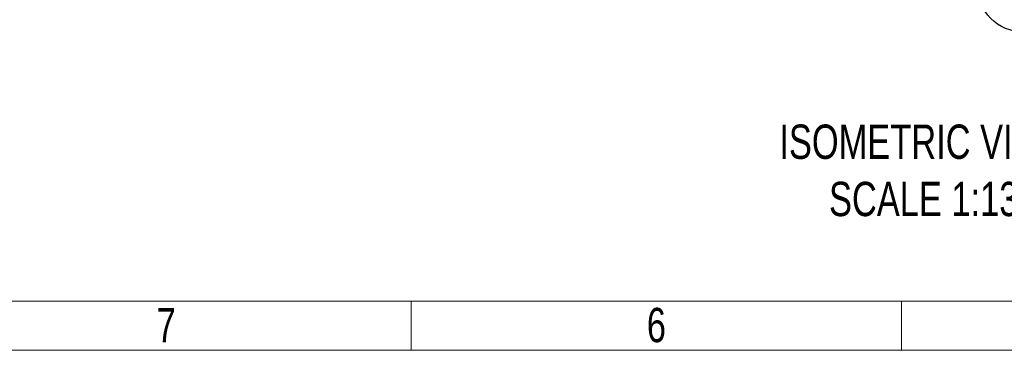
# Model space of a CAD drawing. Header units: millimetres. Extents: x 195 to 7681, y 65 to 5395.
# Tile 3 of 80: x 3407 to 4712, y 65 to 503. Entities that reach past the tile are written whole.
import ezdxf

# ---------------------------------------------------------------- set-up
doc = ezdxf.new("R2010")
doc.units = ezdxf.units.MM
doc.layers.add('COTAS', color=1, linetype='Continuous')
doc.styles.add('SLDTEXTSTYLE3', font='TXT', dxfattribs={"width": 0.75})

# ---------------------------------------------------------------- blocks, each defined once
blk = doc.blocks.new('SW_NOTE_0_39')
at = {"layer": 'COTAS', "color": 0, "ltscale": 13}
blk.add_circle((46.2, -41), 61.8, dxfattribs=at)
at = {"layer": 'COTAS', "color": 0, "ltscale": 13, "insert": (46.2, -16.9), "char_height": 45.5, "attachment_point": 2, "style": 'SLDTEXTSTYLE3'}
blk.add_mtext('8', dxfattribs=at)

msp = doc.modelspace()

# ---------------------------------------------------------------- linework, layer by layer
at = {"color": 7, "linetype": 'Continuous', "lineweight": 18, "ltscale": 13}
for p, q in [((7592, 130), (260, 130)), ((3926, 129.99), (3926, 130.01)), ((3926, 130), (3926, 65)), ((3926, 130), (3926, 65)), ((4576, 130), (4576, 65)), ((4576, 130), (4576, 65)), ((7657, 65), (195, 65))]:
    msp.add_line(p, q, dxfattribs=at)

# ---------------------------------------------------------------- block references
at = {"layer": 'COTAS', "ltscale": 13}
msp.add_blockref('SW_NOTE_0_39', (4691.88, 589.5), dxfattribs=at)

# ---------------------------------------------------------------- texts
at = {"color": 7, "linetype": 'Continuous', "lineweight": 0, "ltscale": 13, "char_height": 45.5, "attachment_point": 2, "style": 'SLDTEXTSTYLE3'}
for s, insert in [('7', (3601.06, 121.24)), ('6', (4251.06, 121.24))]:
    msp.add_mtext(s, dxfattribs=dict(at, insert=insert))
at = {"layer": 'COTAS', "ltscale": 13, "insert": (4605.56, 364.14), "char_height": 45.5, "attachment_point": 2, "style": 'SLDTEXTSTYLE3'}
msp.add_mtext('ISOMETRIC VIEW^JSCALE 1:13', dxfattribs=at)

doc.saveas('drawing.dxf')
